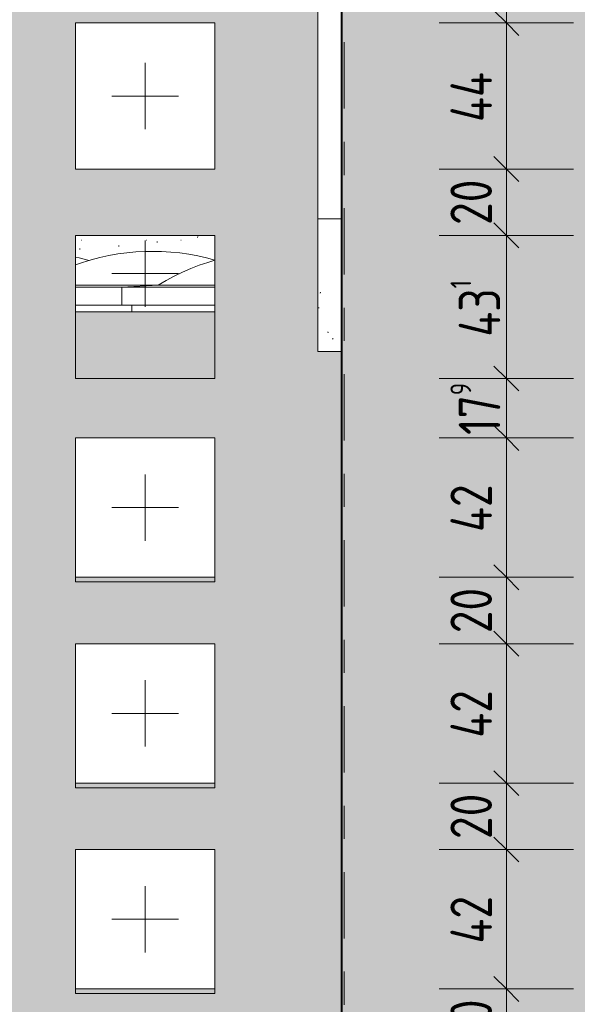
# Model space of a CAD drawing. Header units: metres. Extents: x -25 to 103, y -11 to 869.
# Tile 65 of 86: x 17.38 to 19.05, y 0.25 to 3.21. Entities that reach past the tile are written whole.
import ezdxf

# ---------------------------------------------------------------- set-up
doc = ezdxf.new("R2010")
doc.units = ezdxf.units.M
doc.header["$XCLIPFRAME"] = 2
doc.linetypes.add('_Rasterlinie_', pattern=[0.375, 0.2, -0.05, 0.075, -0.05])
for name, color, linetype, lineweight in [('A_Bem', 7, 'Continuous', 5), ('A_Bem-50', 7, 'Continuous', 5), ('A_Detailelemente', 7, 'Continuous', 9), ('A_Fenster', 45, 'Continuous', 5), ('A_Fenster_Öffnung', 45, 'Continuous', 5), ('A_Körper_Form', 7, 'Continuous', 5), ('A_Linien_Feine Linien', 7, 'Continuous', 5), ('A_Raster', 128, 'Continuous', 5), ('A_Scan-Pixelbild', 213, 'Continuous', 5), ('A_Wand', 244, 'Continuous', 5), ('A_Wände_Oberflächenschraffur', 244, 'Continuous', 5)]:
    doc.layers.add(name, color=color, linetype=linetype, lineweight=lineweight)
doc.styles.add('ISOCPEUR', font='isocpeur.ttf', dxfattribs={"width": 0.8, "height": 0.125})
doc.dimstyles.new('BLB-Standard_2_5_Aussen_1', dxfattribs={"dimscale": 0.3048, "dimtxt": 0.124498, "dimasz": 0.246063, "dimexe": 0.66437, "dimexo": 0.0625, "dimgap": 0.016404, "dimtad": 1, "dimdec": 1, "dimlfac": 100, "dimrnd": 0.1, "dimdsep": 46, "dimtxsty": 'ISOCPEUR', "dimblk1": 'OBLIQUE', "dimblk2": 'OBLIQUE', "dimsah": 1, "dimcen": 0.09, "dimdle": 0.082021, "dimazin": 0, "dimtfac": 1, "dimtdec": 4, "dimtix": 1, "dimtmove": 0, "dimatfit": 3, "dimfxl": 0.66437, "dimfxlon": 1, "dimtvp": 1, "dimtolj": 1, "dimtzin": 0, "dimarcsym": 2})
picture_1 = doc.add_image_def('image1.jpg', size_in_pixel=(1792, 564))

# ---------------------------------------------------------------- blocks, each defined once
blk = doc.blocks.new('FE 1 tlg - Fix - 420 x 420-8070206-Ansicht Belderberg')
at = {"layer": 'A_Fenster_Öffnung', "color": 250, "lineweight": 9}
for p, q in [((17.7529, -3.1451), (17.7529, -3.3451)), ((17.6529, -3.2451), (17.8529, -3.2451))]:
    blk.add_line(p, q, dxfattribs=at)
blk = doc.blocks.new('FE 1 tlg - Fix - 420 x 230-8070217-Ansicht Belderberg')
at = {"layer": 'A_Fenster_Öffnung', "color": 250, "lineweight": 9}
for p, q in [((17.7529, 2.5499), (17.7529, 2.3499)), ((17.6529, 2.4499), (17.8529, 2.4499))]:
    blk.add_line(p, q, dxfattribs=at)
blk = doc.blocks.new('FE 1 tlg - Fix - 420 x 450-8070224-Ansicht Belderberg')
at = {"layer": 'A_Fenster_Öffnung', "color": 250, "lineweight": 9}
for p, q in [((17.7529, 3.0849), (17.7529, 2.8849)), ((17.6529, 2.9849), (17.8529, 2.9849))]:
    blk.add_line(p, q, dxfattribs=at)
blk = doc.blocks.new('FE Dachkuppel rund - Ø_880 _1000_-8070302-Ansicht Belderberg')
at = {"layer": 'A_Fenster', "color": 250, "lineweight": 9, "flags": 128}
for points in [[(17.2011, 2.4901), (17.2061, 2.4916), (17.2327, 2.4985), (17.2595, 2.5043), (17.2866, 2.509), (17.3138, 2.5126), (17.3394, 2.515)], [(17.5429, 2.4997), (17.5538, 2.4972), (17.5803, 2.4902), (17.5839, 2.489)]]:
    blk.add_lwpolyline(points, dxfattribs=at)
blk = doc.blocks.new('FE Dachkuppel rund - Ø_880 _1000_-8070303-Ansicht Belderberg')
at = {"layer": 'A_Fenster', "color": 250, "lineweight": 9}
for p, q in [((17.542, 2.4149), (17.7926, 2.4149)), ((17.7926, 2.4149), (17.542, 2.4149)), ((17.5423, 2.4091), (17.6823, 2.4091)), ((17.5423, 2.3549), (17.6823, 2.3549))]:
    blk.add_line(p, q, dxfattribs=at)
at = {"layer": 'A_Fenster', "color": 250, "lineweight": 9, "flags": 128}
for points in [[(17.5429, 2.4764), (17.5641, 2.4837), (17.5903, 2.4916), (17.6169, 2.4985), (17.6438, 2.5043), (17.6708, 2.509), (17.698, 2.5126), (17.7253, 2.5151), (17.7528, 2.5165), (17.7748, 2.5169)], [(17.7748, 2.5169), (17.8023, 2.5164), (17.8297, 2.5147), (17.857, 2.512), (17.8842, 2.5081), (17.9112, 2.5032), (17.938, 2.4972), (17.9629, 2.4906)]]:
    blk.add_lwpolyline(points, dxfattribs=at)
blk = doc.blocks.new('FE Dachkuppel rund - Ø_880 _1000_-8070304-Ansicht Belderberg')
at = {"layer": 'A_Fenster', "color": 250, "lineweight": 9}
for p, q in [((17.7925, 2.4149), (17.6825, 2.4091)), ((17.6825, 2.4091), (17.6825, 2.3549)), ((17.6825, 2.4091), (17.9624, 2.4091)), ((17.7925, 2.4149), (17.7925, 2.4136)), ((17.7925, 2.4149), (17.9621, 2.4149)), ((17.9621, 2.4149), (17.7925, 2.4149)), ((17.6825, 2.3549), (17.9624, 2.3549)), ((17.7125, 2.3549), (17.7125, 2.3349))]:
    blk.add_line(p, q, dxfattribs=at)
at = {"layer": 'A_Fenster', "color": 250, "lineweight": 9, "flags": 128}
blk.add_lwpolyline([(17.7925, 2.4149), (17.8162, 2.4288), (17.8404, 2.4418), (17.8651, 2.4538), (17.8902, 2.4648), (17.9158, 2.4748), (17.9418, 2.4837), (17.9629, 2.4901)], dxfattribs=at)
blk = doc.blocks.new('DIMBLOCK219-Ansicht Belderberg')
at = {"layer": 'A_Bem-50', "lineweight": 9}
for p, q in [((18.8403, 0.2949), (18.8028, 0.3324)), ((18.8403, 0.2949), (18.8778, 0.2574)), ((18.8403, 0.0949), (18.8028, 0.1324)), ((18.8403, 0.0949), (18.8778, 0.0574))]:
    blk.add_line(p, q, dxfattribs=at)
at = {"layer": 'A_Bem-50'}
for p, q in [((18.6378, 0.2949), (19.0428, 0.2949)), ((18.8403, 0.2949), (18.6378, 0.2949)), ((18.8403, 0.0949), (18.8403, 0.2949)), ((18.6378, 0.0949), (19.0428, 0.0949)), ((18.8403, 0.0949), (18.6378, 0.0949))]:
    blk.add_line(p, q, dxfattribs=at)
at = {"layer": 'A_Bem-50', "color": 0, "insert": (18.672, 0.1264), "char_height": 0.125, "width": 0.164326, "attachment_point": 1, "rotation": 90, "line_spacing_factor": 1.149209, "style": 'ISOCPEUR'}
blk.add_mtext('20', dxfattribs=at)
blk = doc.blocks.new('_Oblique')
at = {"color": 0, "linetype": 'ByBlock', "lineweight": -2}
blk.add_line((-0.5, -0.5), (0.5, 0.5), dxfattribs=at)
blk = doc.blocks.new('DIMBLOCK220-Ansicht Belderberg')
at = {"layer": 'A_Bem-50', "lineweight": 9}
for p, q in [((18.8403, 0.7149), (18.8028, 0.7524)), ((18.8403, 0.7149), (18.8778, 0.6774)), ((18.8403, 0.2949), (18.8028, 0.3324)), ((18.8403, 0.2949), (18.8778, 0.2574))]:
    blk.add_line(p, q, dxfattribs=at)
at = {"layer": 'A_Bem-50'}
for p, q in [((18.6378, 0.7149), (19.0428, 0.7149)), ((18.8403, 0.7149), (18.6378, 0.7149)), ((18.8403, 0.2949), (18.8403, 0.7149)), ((18.6378, 0.2949), (19.0428, 0.2949)), ((18.8403, 0.2949), (18.6378, 0.2949))]:
    blk.add_line(p, q, dxfattribs=at)
at = {"layer": 'A_Bem-50', "color": 0, "insert": (18.672, 0.4315), "char_height": 0.125, "width": 0.176277, "attachment_point": 1, "rotation": 90, "line_spacing_factor": 1.149209, "style": 'ISOCPEUR'}
blk.add_mtext('42', dxfattribs=at)
blk = doc.blocks.new('DIMBLOCK221-Ansicht Belderberg')
at = {"layer": 'A_Bem-50', "lineweight": 9}
for p, q in [((18.8403, 0.9149), (18.8028, 0.9524)), ((18.8403, 0.9149), (18.8778, 0.8774)), ((18.8403, 0.7149), (18.8028, 0.7524)), ((18.8403, 0.7149), (18.8778, 0.6774))]:
    blk.add_line(p, q, dxfattribs=at)
at = {"layer": 'A_Bem-50'}
for p, q in [((18.6378, 0.9149), (19.0428, 0.9149)), ((18.8403, 0.9149), (18.6378, 0.9149)), ((18.8403, 0.7149), (18.8403, 0.9149)), ((18.6378, 0.7149), (19.0428, 0.7149)), ((18.8403, 0.7149), (18.6378, 0.7149))]:
    blk.add_line(p, q, dxfattribs=at)
at = {"layer": 'A_Bem-50', "color": 0, "insert": (18.672, 0.7464), "char_height": 0.125, "width": 0.164326, "attachment_point": 1, "rotation": 90, "line_spacing_factor": 1.149209, "style": 'ISOCPEUR'}
blk.add_mtext('20', dxfattribs=at)
blk = doc.blocks.new('DIMBLOCK222-Ansicht Belderberg')
at = {"layer": 'A_Bem-50', "lineweight": 9}
for p, q in [((18.8403, 1.3349), (18.8028, 1.3724)), ((18.8403, 1.3349), (18.8778, 1.2974)), ((18.8403, 0.9149), (18.8028, 0.9524)), ((18.8403, 0.9149), (18.8778, 0.8774))]:
    blk.add_line(p, q, dxfattribs=at)
at = {"layer": 'A_Bem-50'}
for p, q in [((18.6378, 1.3349), (19.0428, 1.3349)), ((18.8403, 1.3349), (18.6378, 1.3349)), ((18.8403, 0.9149), (18.8403, 1.3349)), ((18.6378, 0.9149), (19.0428, 0.9149)), ((18.8403, 0.9149), (18.6378, 0.9149))]:
    blk.add_line(p, q, dxfattribs=at)
at = {"layer": 'A_Bem-50', "color": 0, "insert": (18.672, 1.0515), "char_height": 0.125, "width": 0.176277, "attachment_point": 1, "rotation": 90, "line_spacing_factor": 1.149209, "style": 'ISOCPEUR'}
blk.add_mtext('42', dxfattribs=at)
blk = doc.blocks.new('DIMBLOCK223-Ansicht Belderberg')
at = {"layer": 'A_Bem-50', "lineweight": 9}
for p, q in [((18.8403, 1.5349), (18.8028, 1.5724)), ((18.8403, 1.5349), (18.8778, 1.4974)), ((18.8403, 1.3349), (18.8028, 1.3724)), ((18.8403, 1.3349), (18.8778, 1.2974))]:
    blk.add_line(p, q, dxfattribs=at)
at = {"layer": 'A_Bem-50'}
for p, q in [((18.6378, 1.5349), (19.0428, 1.5349)), ((18.8403, 1.5349), (18.6378, 1.5349)), ((18.8403, 1.3349), (18.8403, 1.5349)), ((18.6378, 1.3349), (19.0428, 1.3349)), ((18.8403, 1.3349), (18.6378, 1.3349))]:
    blk.add_line(p, q, dxfattribs=at)
at = {"layer": 'A_Bem-50', "color": 0, "insert": (18.672, 1.3664), "char_height": 0.125, "width": 0.164326, "attachment_point": 1, "rotation": 90, "line_spacing_factor": 1.149209, "style": 'ISOCPEUR'}
blk.add_mtext('20', dxfattribs=at)
blk = doc.blocks.new('DIMBLOCK224-Ansicht Belderberg')
at = {"layer": 'A_Bem-50', "lineweight": 9}
for p, q in [((18.8403, 1.9549), (18.8028, 1.9924)), ((18.8403, 1.9549), (18.8778, 1.9174)), ((18.8403, 1.5349), (18.8028, 1.5724)), ((18.8403, 1.5349), (18.8778, 1.4974))]:
    blk.add_line(p, q, dxfattribs=at)
at = {"layer": 'A_Bem-50'}
for p, q in [((18.6378, 1.9549), (19.0428, 1.9549)), ((18.8403, 1.9549), (18.6378, 1.9549)), ((18.8403, 1.5349), (18.8403, 1.9549)), ((18.6378, 1.5349), (19.0428, 1.5349)), ((18.8403, 1.5349), (18.6378, 1.5349))]:
    blk.add_line(p, q, dxfattribs=at)
at = {"layer": 'A_Bem-50', "color": 0, "insert": (18.672, 1.6715), "char_height": 0.125, "width": 0.176277, "attachment_point": 1, "rotation": 90, "line_spacing_factor": 1.149209, "style": 'ISOCPEUR'}
blk.add_mtext('42', dxfattribs=at)
blk = doc.blocks.new('DIMBLOCK225-Ansicht Belderberg')
at = {"layer": 'A_Bem-50', "lineweight": 9}
for p, q in [((18.8403, 2.134), (18.8028, 2.1715)), ((18.8403, 2.134), (18.8778, 2.0965)), ((18.8403, 1.9549), (18.8028, 1.9924)), ((18.8403, 1.9549), (18.8778, 1.9174))]:
    blk.add_line(p, q, dxfattribs=at)
at = {"layer": 'A_Bem-50'}
for p, q in [((18.6378, 2.134), (19.0428, 2.134)), ((18.8403, 2.134), (18.6378, 2.134)), ((18.8403, 1.9549), (18.8403, 2.134)), ((18.6378, 1.9549), (19.0428, 1.9549)), ((18.8403, 1.9549), (18.6378, 1.9549))]:
    blk.add_line(p, q, dxfattribs=at)
at = {"layer": 'A_Bem-50', "color": 0, "insert": (18.672, 1.9636), "char_height": 0.125, "width": 0.194204, "attachment_point": 1, "rotation": 90, "line_spacing_factor": 1.149209, "style": 'ISOCPEUR'}
blk.add_mtext('17\\A2\\H0.5x;\\S9^  ;\\H2x;', dxfattribs=at)
blk = doc.blocks.new('DIMBLOCK226-Ansicht Belderberg')
at = {"layer": 'A_Bem-50', "lineweight": 9}
for p, q in [((18.8403, 2.5649), (18.8028, 2.6024)), ((18.8403, 2.5649), (18.8778, 2.5274)), ((18.8403, 2.134), (18.8028, 2.1715)), ((18.8403, 2.134), (18.8778, 2.0965))]:
    blk.add_line(p, q, dxfattribs=at)
at = {"layer": 'A_Bem-50'}
for p, q in [((18.6378, 2.5649), (19.0428, 2.5649)), ((18.8403, 2.5649), (18.6378, 2.5649)), ((18.8403, 2.134), (18.8403, 2.5649)), ((18.6378, 2.134), (19.0428, 2.134)), ((18.8403, 2.134), (18.6378, 2.134))]:
    blk.add_line(p, q, dxfattribs=at)
at = {"layer": 'A_Bem-50', "color": 0, "insert": (18.672, 2.2598), "char_height": 0.125, "width": 0.215118, "attachment_point": 1, "rotation": 90, "line_spacing_factor": 1.149209, "style": 'ISOCPEUR'}
blk.add_mtext('43\\A2\\H0.5x;\\S1^  ;\\H2x;', dxfattribs=at)
blk = doc.blocks.new('DIMBLOCK227-Ansicht Belderberg')
at = {"layer": 'A_Bem-50', "lineweight": 9}
for p, q in [((18.8403, 2.7649), (18.8028, 2.8024)), ((18.8403, 2.7649), (18.8778, 2.7274)), ((18.8403, 2.5649), (18.8028, 2.6024)), ((18.8403, 2.5649), (18.8778, 2.5274))]:
    blk.add_line(p, q, dxfattribs=at)
at = {"layer": 'A_Bem-50'}
for p, q in [((18.6378, 2.7649), (19.0428, 2.7649)), ((18.8403, 2.7649), (18.6378, 2.7649)), ((18.8403, 2.5649), (18.8403, 2.7649)), ((18.6378, 2.5649), (19.0428, 2.5649)), ((18.8403, 2.5649), (18.6378, 2.5649))]:
    blk.add_line(p, q, dxfattribs=at)
at = {"layer": 'A_Bem-50', "color": 0, "insert": (18.672, 2.5964), "char_height": 0.125, "width": 0.164326, "attachment_point": 1, "rotation": 90, "line_spacing_factor": 1.149209, "style": 'ISOCPEUR'}
blk.add_mtext('20', dxfattribs=at)
blk = doc.blocks.new('DIMBLOCK228-Ansicht Belderberg')
at = {"layer": 'A_Bem-50', "lineweight": 9}
for p, q in [((18.8403, 3.2049), (18.8028, 3.2424)), ((18.8403, 3.2049), (18.8778, 3.1674)), ((18.8403, 2.7649), (18.8028, 2.8024)), ((18.8403, 2.7649), (18.8778, 2.7274))]:
    blk.add_line(p, q, dxfattribs=at)
at = {"layer": 'A_Bem-50'}
for p, q in [((18.6378, 3.2049), (19.0428, 3.2049)), ((18.8403, 3.2049), (18.6378, 3.2049)), ((18.8403, 2.7649), (18.8403, 3.2049)), ((18.6378, 2.7649), (19.0428, 2.7649)), ((18.8403, 2.7649), (18.6378, 2.7649))]:
    blk.add_line(p, q, dxfattribs=at)
at = {"layer": 'A_Bem-50', "color": 0, "insert": (18.672, 2.9065), "char_height": 0.125, "width": 0.188228, "attachment_point": 1, "rotation": 90, "line_spacing_factor": 1.149209, "style": 'ISOCPEUR'}
blk.add_mtext('44', dxfattribs=at)
blk = doc.blocks.new('DIMBLOCK229-Ansicht Belderberg')
at = {"layer": 'A_Bem-50', "lineweight": 9}
for p, q in [((18.8403, 3.3949), (18.8028, 3.4324)), ((18.8403, 3.3949), (18.8778, 3.3574)), ((18.8403, 3.2049), (18.8028, 3.2424)), ((18.8403, 3.2049), (18.8778, 3.1674))]:
    blk.add_line(p, q, dxfattribs=at)
at = {"layer": 'A_Bem-50'}
for p, q in [((18.6378, 3.3949), (19.0428, 3.3949)), ((18.8403, 3.3949), (18.6378, 3.3949)), ((18.8403, 3.2049), (18.8403, 3.3949)), ((18.6378, 3.2049), (19.0428, 3.2049)), ((18.8403, 3.2049), (18.6378, 3.2049))]:
    blk.add_line(p, q, dxfattribs=at)
at = {"layer": 'A_Bem-50', "color": 0, "insert": (18.672, 3.2414), "char_height": 0.125, "width": 0.140424, "attachment_point": 1, "rotation": 90, "line_spacing_factor": 1.149209, "style": 'ISOCPEUR'}
blk.add_mtext('19', dxfattribs=at)

msp = doc.modelspace()

# ---------------------------------------------------------------- hatches: boundary and pattern name
at = {"layer": 'A_Detailelemente'}
msp.add_hatch(color=254, dxfattribs=at).paths.add_polyline_path([(22.6592, -4.143), (22.6592, 14.615), (22.1266, 14.615), (22.1266, 8.949), (18.3462, 8.949), (18.3462, -4.1), (19.2408, -4.1126), (20.1288, -4.1251), (22.4884, -4.1401)], flags=0)
at = {"layer": 'A_Körper_Form'}
msp.add_hatch(color=10, dxfattribs=at).paths.add_polyline_path([(18.3462, -4.0951), (18.3462, 8.949), (18.3427, 8.949), (18.3427, -4.095)], flags=0)
at = {"layer": 'A_Wand'}
for points in [[(17.9629, 2.134), (17.9629, 2.3349), (17.5429, 2.3349), (17.5429, 2.134), (17.803, 2.134)], [(17.9629, 1.5209), (17.9629, 1.5349), (17.5429, 1.5349), (17.5429, 1.5209)], [(17.7452, 0.9009), (17.9629, 0.9009), (17.9629, 0.9149), (17.5429, 0.9149), (17.5429, 0.9009), (17.745, 0.9009)], [(17.8501, 0.2809), (17.9629, 0.2809), (17.9629, 0.2949), (17.5429, 0.2949), (17.5429, 0.2809)]]:
    msp.add_hatch(color=8, dxfattribs=at).paths.add_polyline_path(points, flags=0)
at = {"layer": 'A_Wände_Oberflächenschraffur'}
h = msp.add_hatch(color=8, dxfattribs=at)
h.paths.add_polyline_path([(18.3427, -4.0949), (18.3427, 2.2149), (18.2729, 2.2149), (18.2729, 6.2149), (15.9944, 6.2149), (15.9944, -4.049), (15.9238, -4.049), (15.9238, -4.0537), (15.9944, -4.0556), (18.3327, -4.0948)], flags=0)
h.paths.add_polyline_path([(17.2044, -4.0251), (16.2944, -4.0251), (16.2944, -1.7651), (17.2844, -1.7651), (17.2844, -4.0251)], flags=0)
h.paths.add_polyline_path([(17.5429, -3.4691), (17.5429, -3.0351), (17.9629, -3.0351), (17.9629, -3.4691)], flags=0)
h.paths.add_polyline_path([(17.5429, -2.8444), (17.5429, -2.4151), (17.9629, -2.4151), (17.9629, -2.8444), (17.5927, -2.8444)], flags=0)
h.paths.add_polyline_path([(17.5429, -2.2141), (17.5429, -1.7801), (17.9629, -1.7801), (17.9629, -2.2141)], flags=0)
h.paths.add_polyline_path([(16.3042, -1.5891), (16.3042, -1.1551), (16.7242, -1.1551), (16.7242, -1.5891), (16.3044, -1.5891)], flags=0)
h.paths.add_polyline_path([(17.9629, -1.5891), (17.5429, -1.5891), (17.5429, -1.1551), (17.9629, -1.1551)], flags=0)
h.paths.add_polyline_path([(17.183, -1.5891), (16.9194, -1.5891), (16.9194, -1.1551), (17.3394, -1.1551), (17.3394, -1.5891), (17.2044, -1.5891)], flags=0)
h.paths.add_polyline_path([(17.9629, -0.9691), (17.5429, -0.9691), (17.5429, -0.5351), (17.9629, -0.5351)], flags=0)
h.paths.add_polyline_path([(16.3042, -0.9691), (16.3042, -0.5351), (16.7242, -0.5351), (16.7242, -0.9691), (16.6823, -0.9691)], flags=0)
h.paths.add_polyline_path([(16.9194, -0.9691), (16.9194, -0.5351), (17.3394, -0.5351), (17.3394, -0.9691)], flags=0)
h.paths.add_polyline_path([(17.9629, -0.3391), (17.5429, -0.3391), (17.5429, 0.0949), (17.9629, 0.0949), (17.9629, -0.1607)], flags=0)
h.paths.add_polyline_path([(16.3042, -0.3391), (16.3042, 0.0949), (16.7242, 0.0949), (16.7242, -0.3391), (16.6823, -0.3391)], flags=0)
h.paths.add_polyline_path([(17.3394, -0.3391), (16.9194, -0.3391), (16.9194, 0.0949), (17.3394, 0.0949), (17.3394, -0.1607)], flags=0)
h.paths.add_polyline_path([(17.5429, 0.2809), (17.5429, 0.7149), (17.9629, 0.7149), (17.9629, 0.2809), (17.6301, 0.2809)], flags=0)
h.paths.add_polyline_path([(16.6823, 0.2809), (16.3042, 0.2809), (16.3042, 0.7149), (16.7242, 0.7149), (16.7242, 0.2809)], flags=0)
h.paths.add_polyline_path([(17.3394, 0.2809), (16.9194, 0.2809), (16.9194, 0.7149), (17.3394, 0.7149), (17.3394, 0.6509)], flags=0)
h.paths.add_polyline_path([(17.326, 0.9009), (16.9194, 0.9009), (16.9194, 1.3349), (17.3394, 1.3349), (17.3394, 0.9009)], flags=0)
h.paths.add_polyline_path([(17.5429, 0.9009), (17.5429, 1.3349), (17.9629, 1.3349), (17.9629, 0.9009), (17.6301, 0.9009)], flags=0)
h.paths.add_polyline_path([(16.6823, 0.9009), (16.3042, 0.9009), (16.3042, 1.3349), (16.7242, 1.3349), (16.7242, 0.9009)], flags=0)
h.paths.add_polyline_path([(17.9629, 1.5209), (17.5429, 1.5209), (17.5429, 1.9549), (17.9629, 1.9549), (17.9629, 1.8682)], flags=0)
h.paths.add_polyline_path([(16.3087, 1.5209), (16.3042, 1.5209), (16.3042, 1.9549), (16.7242, 1.9549), (16.7242, 1.5209), (16.6823, 1.5209)], flags=0)
h.paths.add_polyline_path([(17.3394, 1.5209), (16.9194, 1.5209), (16.9194, 1.9549), (17.3394, 1.9549), (17.3394, 1.8682)], flags=0)
h.paths.add_polyline_path([(16.4955, 2.134), (16.3042, 2.134), (16.3042, 2.5649), (16.7242, 2.5649), (16.7242, 2.134), (16.6823, 2.134)], flags=0)
h.paths.add_polyline_path([(16.9194, 2.134), (16.9194, 2.5649), (17.3394, 2.5649), (17.3394, 2.134), (17.0558, 2.134)], flags=0)
h.paths.add_polyline_path([(17.5429, 2.134), (17.5429, 2.5649), (17.9629, 2.5649), (17.9629, 2.134), (17.6162, 2.134)], flags=0)
h.paths.add_polyline_path([(17.9629, 2.7649), (17.5429, 2.7649), (17.5429, 3.2049), (17.9629, 3.2049), (17.9629, 3.0856)], flags=0)
h.paths.add_polyline_path([(16.3042, 2.7649), (16.3042, 3.2049), (16.7242, 3.2049), (16.7242, 2.7649), (16.6823, 2.7649)], flags=0)
h.paths.add_polyline_path([(17.1202, 2.7649), (16.9194, 2.7649), (16.9194, 3.2049), (17.3394, 3.2049), (17.3394, 2.7649)], flags=0)
h.paths.add_polyline_path([(16.7242, 3.3949), (16.3042, 3.3949), (16.3042, 3.8349), (16.7242, 3.8349)], flags=0)
h.paths.add_polyline_path([(16.9194, 3.3949), (16.9194, 3.8349), (17.3394, 3.8349), (17.3394, 3.3949), (17.1202, 3.3949)], flags=0)
h.paths.add_polyline_path([(17.5429, 3.3949), (17.5429, 3.8349), (17.9629, 3.8349), (17.9629, 3.3949)], flags=0)
h.paths.add_polyline_path([(16.3042, 4.0149), (16.3042, 4.4549), (16.7242, 4.4549), (16.7242, 4.0149), (16.3387, 4.0149)], flags=0)
h.paths.add_polyline_path([(17.9629, 4.0149), (17.5429, 4.0149), (17.5429, 4.4549), (17.9629, 4.4549)], flags=0)
h.paths.add_polyline_path([(17.3394, 4.0149), (16.9194, 4.0149), (16.9194, 4.4549), (17.3394, 4.4549)], flags=0)
h.paths.add_polyline_path([(17.3394, 4.6449), (16.9194, 4.6449), (16.9194, 5.0849), (17.3394, 5.0849), (17.3394, 4.7087)], flags=0)
h.paths.add_polyline_path([(16.7242, 4.6449), (16.3042, 4.6449), (16.3042, 5.0849), (16.7242, 5.0849), (16.7242, 4.7087)], flags=0)
h.paths.add_polyline_path([(17.8544, 4.6449), (17.5429, 4.6449), (17.5429, 5.0849), (17.9629, 5.0849), (17.9629, 4.6449)], flags=0)
h.paths.add_polyline_path([(16.9993, 5.2649), (16.9194, 5.2649), (16.9194, 5.7049), (17.3394, 5.7049), (17.3394, 5.2649), (17.1202, 5.2649)], flags=0)
h.paths.add_polyline_path([(16.7242, 5.2649), (16.3042, 5.2649), (16.3042, 5.7049), (16.7242, 5.7049), (16.7242, 5.5203)], flags=0)
h.paths.add_polyline_path([(17.5429, 5.2649), (17.5429, 5.7049), (17.9629, 5.7049), (17.9629, 5.2649)], flags=0)
h = msp.add_hatch(dxfattribs=at)
h.set_pattern_fill('FP_1', style=0, pattern_type=2)
h.set_pattern_definition([(0, (0, 0), (0.406, 0.102), [0.003, -0.301, 0.003, -0.301, -1.626]), (0, (0, 0), (0.406, 0.102), [-0.61, 0.003, -0.606, 0.003, -0.301, -0.711]), (0, (0, 0), (0.406, 0.102), [-1.524, 0.003, -0.2, 0.003, -0.505]), (120, (0.152, 0.051), (-0.2913346, 0.3006063), [0.003, -0.301, 0.003, -0.301, -1.626]), (120, (0.152, 0.051), (-0.2913346, 0.3006063), [-0.61, 0.003, -0.606, 0.003, -0.301, -0.711]), (120, (0.152, 0.051), (-0.2913346, 0.3006063), [-1.524, 0.003, -0.2, 0.003, -0.505]), (240, (0.203, 0.254), (-0.1146654, -0.4026063), [0.003, -0.301, 0.003, -0.301, -1.626]), (240, (0.203, 0.254), (-0.1146654, -0.4026063), [-0.61, 0.003, -0.606, 0.003, -0.301, -0.711]), (240, (0.203, 0.254), (-0.1146654, -0.4026063), [-1.524, 0.003, -0.2, 0.003, -0.505])])
h.paths.add_polyline_path([(18.2729, 2.2149), (18.3426, 2.2149), (18.3426, 2.6149), (18.2729, 2.6149), (18.2729, 2.274)], flags=0)
h = msp.add_hatch(dxfattribs=at)
h.set_pattern_fill('FP_2', style=0, pattern_type=2)
h.set_pattern_definition([(0, (33.207, 0), (0.138, 0.102), [0.001, -0.102, 0.001, -0.102, -0.55]), (0, (33.207, 0), (0.138, 0.102), [-0.206, 0.001, -0.205, 0.001, -0.102, -0.241]), (0, (33.207, 0), (0.138, 0.102), [-0.516, 0.001, -0.068, 0.001, -0.171]), (101.06, (33.259, 0.051), (-0.09851242, 0.30068639), [0.003, -0.266, 0.003, -0.266, -1.434]), (101.06, (33.259, 0.051), (-0.09851242, 0.30068639), [-0.538, 0.003, -0.535, 0.003, -0.266, -0.628]), (101.06, (33.259, 0.051), (-0.09851242, 0.30068639), [-1.345, 0.003, -0.176, 0.003, -0.445]), (258.94, (33.276, 0.254), (-0.0390346, -0.40299665), [0.003, -0.266, 0.003, -0.266, -1.434]), (258.94, (33.276, 0.254), (-0.0390346, -0.40299665), [-0.538, 0.003, -0.535, 0.003, -0.266, -0.628]), (258.94, (33.276, 0.254), (-0.0390346, -0.40299665), [-1.345, 0.003, -0.176, 0.003, -0.445])])
h.paths.add_polyline_path([(17.5827, 2.4887), (17.6194, 2.4988), (17.6303, 2.5013), (17.6777, 2.5098), (17.7108, 2.5138), (17.7308, 2.5151), (17.7783, 2.5168), (17.8398, 2.5137), (17.8604, 2.5114), (17.8864, 2.5075), (17.9315, 2.4985), (17.9629, 2.4899), (17.9629, 2.5649), (17.5429, 2.5649), (17.5429, 2.4997), (17.5825, 2.4888)], flags=0)
h.paths.add_polyline_path([(17.2022, 2.4898), (17.2352, 2.4988), (17.2461, 2.5013), (17.2935, 2.5098), (17.3266, 2.5138), (17.3394, 2.5153), (17.3394, 2.5649), (17.1202, 2.5649), (17.1204, 2.512), (17.1364, 2.5085), (17.1934, 2.4924), (17.2021, 2.4898)], flags=0)

# ---------------------------------------------------------------- linework, layer by layer
at = {"layer": 'A_Körper_Form', "color": 253, "lineweight": 9}
for p, q in [((18.3426, 2.2149), (18.3426, 8.949)), ((18.3427, 8.949), (18.3427, -4.095))]:
    msp.add_line(p, q, dxfattribs=at)
at = {"layer": 'A_Linien_Feine Linien'}
msp.add_line((18.3462, 8.949), (18.3462, -4.1), dxfattribs=at)
at = {"layer": 'A_Raster', "linetype": '_Rasterlinie_', "lineweight": 9}
msp.add_line((18.3516, -11.0531), (18.3516, 14.615), dxfattribs=at)
at = {"layer": 'A_Wand', "color": 250, "lineweight": 9}
for p, q in [((18.2729, 2.2149), (18.2729, 6.2149)), ((17.5429, 3.2049), (17.9629, 3.2049)), ((17.5429, 2.7649), (17.5429, 3.2049)), ((17.9629, 3.2049), (17.9629, 2.7649)), ((17.9629, 2.7649), (17.5429, 2.7649)), ((18.3427, 2.6149), (18.2729, 2.6149)), ((17.5429, 2.5649), (17.9629, 2.5649)), ((17.5429, 2.134), (17.5429, 2.5649)), ((17.9629, 2.5649), (17.9629, 2.134)), ((17.5429, 2.3349), (17.9629, 2.3349)), ((18.3427, 2.2149), (18.2729, 2.2149)), ((17.9629, 2.134), (17.5429, 2.134)), ((17.5429, 1.9549), (17.9629, 1.9549)), ((17.5429, 1.5209), (17.5429, 1.9549)), ((17.9629, 1.9549), (17.9629, 1.5209)), ((17.5429, 1.5349), (17.9629, 1.5349)), ((17.9629, 1.5209), (17.5429, 1.5209)), ((17.5429, 1.3349), (17.9629, 1.3349)), ((17.5429, 0.9009), (17.5429, 1.3349)), ((17.9629, 1.3349), (17.9629, 0.9009)), ((17.5429, 0.9149), (17.9629, 0.9149)), ((17.9629, 0.9009), (17.5429, 0.9009)), ((17.5429, 0.7149), (17.9629, 0.7149)), ((17.5429, 0.2809), (17.5429, 0.7149)), ((17.9629, 0.7149), (17.9629, 0.2809)), ((17.5429, 0.2949), (17.9629, 0.2949)), ((17.9629, 0.2809), (17.5429, 0.2809))]:
    msp.add_line(p, q, dxfattribs=at)

# ---------------------------------------------------------------- block references
at = {"layer": 'A_Fenster', "color": 250, "lineweight": 9}
for name, p in [('FE 1 tlg - Fix - 420 x 450-8070224-Ansicht Belderberg', (0, 0)), ('FE 1 tlg - Fix - 420 x 230-8070217-Ansicht Belderberg', (0, 0)), ('FE Dachkuppel rund - Ø_880 _1000_-8070302-Ansicht Belderberg', (0, 0)), ('FE Dachkuppel rund - Ø_880 _1000_-8070303-Ansicht Belderberg', (0, 0)), ('FE Dachkuppel rund - Ø_880 _1000_-8070304-Ansicht Belderberg', (0, 0)), ('FE 1 tlg - Fix - 420 x 420-8070206-Ansicht Belderberg', (0, 4.99)), ('FE 1 tlg - Fix - 420 x 420-8070206-Ansicht Belderberg', (0, 4.37)), ('FE 1 tlg - Fix - 420 x 420-8070206-Ansicht Belderberg', (0, 3.75))]:
    msp.add_blockref(name, p, dxfattribs=at)

# ---------------------------------------------------------------- dimensions: what is measured, and where the dimension line sits
at = {"layer": 'A_Bem'}
for base, p1, p2, override, picture, middle in [((18.8403, 3.3949), (18.6378, 3.2049), (18.6378, 3.3949), {"dimpost": '<>', "dimfxl": 0.19}, 'DIMBLOCK229-Ansicht Belderberg', (18.7728, 3.2999)), ((18.8403, 3.2049), (18.6378, 2.7649), (18.6378, 3.2049), {"dimpost": '<>', "dimfxl": 0.44}, 'DIMBLOCK228-Ansicht Belderberg', (18.7728, 2.9849)), ((18.8403, 2.7649), (18.6378, 2.5649), (18.6378, 2.7649), {"dimpost": '<>', "dimfxl": 0.2}, 'DIMBLOCK227-Ansicht Belderberg', (18.7728, 2.6649)), ((18.8403, 1.9549), (18.6378, 1.5349), (18.6378, 1.9549), {"dimpost": '<>', "dimfxl": 0.42}, 'DIMBLOCK224-Ansicht Belderberg', (18.7728, 1.7449)), ((18.8403, 1.5349), (18.6378, 1.3349), (18.6378, 1.5349), {"dimpost": '<>', "dimfxl": 0.2}, 'DIMBLOCK223-Ansicht Belderberg', (18.7728, 1.4349)), ((18.8403, 1.3349), (18.6378, 0.9149), (18.6378, 1.3349), {"dimpost": '<>', "dimfxl": 0.42}, 'DIMBLOCK222-Ansicht Belderberg', (18.7728, 1.1249)), ((18.8403, 0.9149), (18.6378, 0.7149), (18.6378, 0.9149), {"dimpost": '<>', "dimfxl": 0.2}, 'DIMBLOCK221-Ansicht Belderberg', (18.7728, 0.8149)), ((18.8403, 0.7149), (18.6378, 0.2949), (18.6378, 0.7149), {"dimpost": '<>', "dimfxl": 0.42}, 'DIMBLOCK220-Ansicht Belderberg', (18.7728, 0.5049)), ((18.8403, 0.2949), (18.6378, 0.0949), (18.6378, 0.2949), {"dimpost": '<>', "dimfxl": 0.2}, 'DIMBLOCK219-Ansicht Belderberg', (18.7728, 0.1949))]:
    dim = msp.add_linear_dim(base=base, p1=p1, p2=p2, angle=90, dimstyle='BLB-Standard_2_5_Aussen_1', override=override, dxfattribs=at)
    dim.commit()
    dim.dimension.update_dxf_attribs({"geometry": picture, "text_midpoint": middle})
for base, p1, p2, text, override, picture, middle in [((18.8403, 2.5649), (18.6378, 2.134), (18.6378, 2.5649), '\\A1;43\\Q;{\\A1;{\\H0.5x;\\S1^ ;}}', {"dimpost": '<>', "dimfxl": 0.430857}, 'DIMBLOCK226-Ansicht Belderberg', (18.7728, 2.3495)), ((18.8403, 2.134), (18.6378, 1.9549), (18.6378, 2.134), '\\A1;17\\Q;{\\A1;{\\H0.5x;\\S9^ ;}}', {"dimpost": '<>', "dimfxl": 0.179143}, 'DIMBLOCK225-Ansicht Belderberg', (18.7728, 2.0445))]:
    dim = msp.add_linear_dim(base=base, p1=p1, p2=p2, angle=90, text=text, dimstyle='BLB-Standard_2_5_Aussen_1', override=override, dxfattribs=at)
    dim.commit()
    dim.dimension.update_dxf_attribs({"geometry": picture, "text_midpoint": middle})

# ---------------------------------------------------------------- pictures from other files: only their frames are drawn
at = {"layer": 'A_Scan-Pixelbild'}
image = msp.add_image(picture_1, insert=(-16.804, -1.7903), size_in_units=(29.5805, 8.0304), dxfattribs=at)
image.set_boundary_path([(-505.954, 1190.48), (-505.954, -633.421), (2390.651, -633.421), (2390.651, 1190.48), (-505.954, 1190.48)])
image.dxf.flags = 15

doc.saveas('drawing.dxf')
